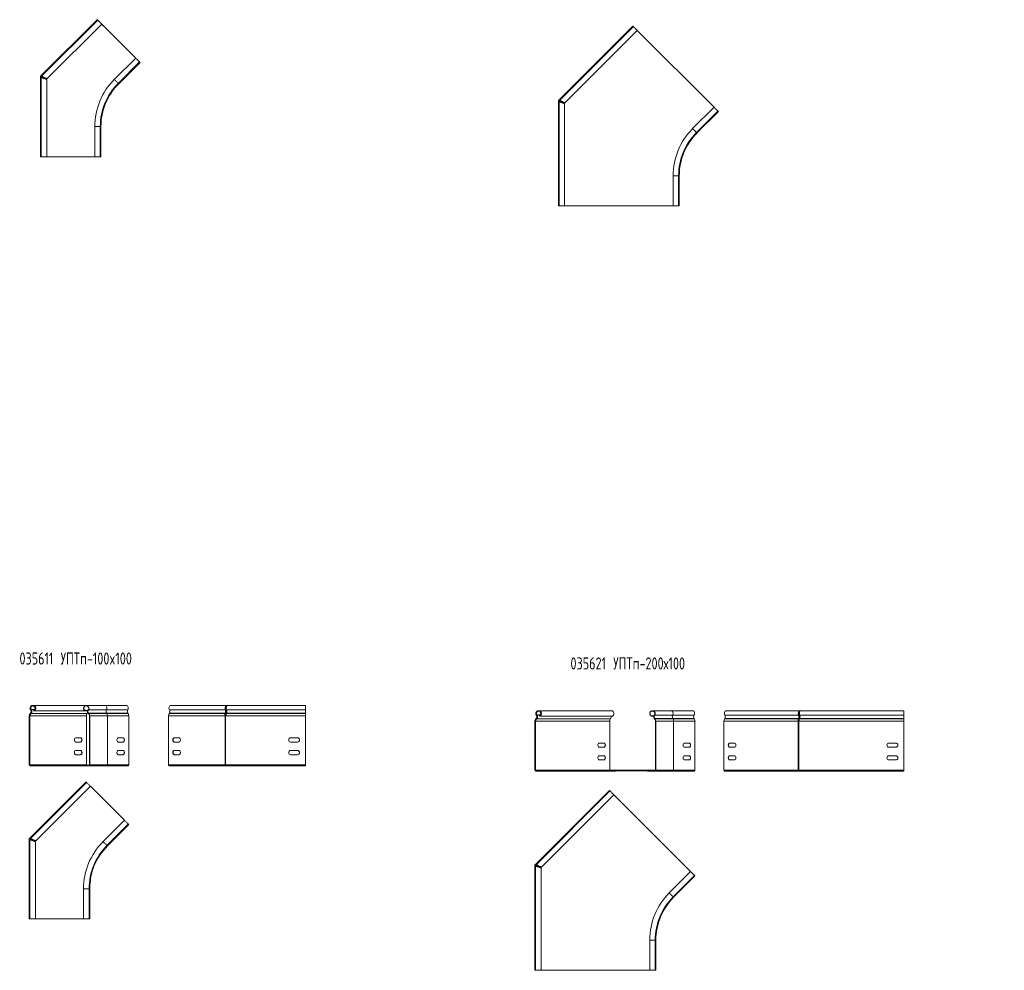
# Model space of a CAD drawing. Header units: millimetres. Extents: x -447 to 3808, y -2904 to 345.
# Tile 1 of 9: x -36 to 1593, y -2797 to -1225. Entities that reach past the tile are written whole.
import ezdxf

# ---------------------------------------------------------------- set-up
doc = ezdxf.new("R2010")
doc.units = ezdxf.units.MM
doc.styles.add('SLDTEXTSTYLE0', font='TXT', dxfattribs={"width": 0.7, "bigfont": 'bigfont'})

msp = doc.modelspace()

# ---------------------------------------------------------------- linework, layer by layer
at = {"color": 7, "linetype": 'Continuous', "lineweight": 15}
for p, q in [((-0.7, -1318.1), (92.4, -1225)), ((93.2, -1225.8), (0.4, -1318.6)), ((9.3, -1322.5), (99.7, -1232.2)), ((99.7, -1232.2), (102.3, -1234.9)), ((155.9, -1288.5), (99.7, -1232.2)), ((102.3, -1234.9), (102.3, -1234.9)), ((855.8, -1358), (978.2, -1235.5)), ((979, -1236.3), (856.9, -1358.4)), ((865.8, -1362.4), (985.4, -1242.8)), ((985.4, -1242.8), (988.1, -1245.4)), ((1112.4, -1369.8), (985.4, -1242.8)), ((988.1, -1245.5), (988.1, -1245.4)), ((155.9, -1288.5), (120.5, -1323.8)), ((127, -1330.3), (162.3, -1294.9)), ((127.8, -1331.1), (163.1, -1295.7)), ((-1.2, -1318.6), (-0.7, -1318.1)), ((-0.7, -1319.1), (-1.2, -1318.6)), ((-0.2, -1318.6), (-0.7, -1318.1)), ((-0.7, -1319.1), (-0.2, -1318.6)), ((0.7, -1318.8), (0, -1319.5)), ((0.4, -1318.6), (0.9, -1319.1)), ((-0.8, -1319.4), (-1.5, -1319.4)), ((-1.5, -1320.1), (-1.5, -1319.4)), ((-1.5, -1451.8), (-1.5, -1320.1)), ((-0.8, -1320.1), (-1.5, -1320.1)), ((-0.8, -1320.1), (-0.8, -1319.4)), ((0.3, -1320.6), (-0.4, -1320.6)), ((-0.4, -1320.6), (-0.4, -1451.8)), ((0, -1319.5), (0, -1320.6)), ((8.7, -1451.8), (8.7, -1324)), ((855.7, -1359.3), (855, -1359.3)), ((855, -1360), (855, -1359.3)), ((855, -1533.1), (855, -1360)), ((855.7, -1360), (855, -1360)), ((855.3, -1358.4), (855.8, -1358)), ((855.8, -1358.9), (855.3, -1358.4)), ((855.7, -1360), (855.7, -1359.3)), ((856.3, -1358.5), (855.8, -1358)), ((855.8, -1358.9), (856.3, -1358.5)), ((856.8, -1360.4), (856.1, -1360.4)), ((856.1, -1360.4), (856.1, -1533.1)), ((857.2, -1358.7), (856.5, -1359.4)), ((856.5, -1359.4), (856.5, -1360.4)), ((856.9, -1358.4), (857.4, -1358.9)), ((865.2, -1533.1), (865.2, -1363.9)), ((1112.4, -1369.8), (1077, -1405.1)), ((1083.5, -1411.6), (1118.8, -1376.2)), ((1084.2, -1412.3), (1119.6, -1377)), ((88.3, -1401.8), (88.3, -1451.8)), ((97.4, -1451.8), (97.4, -1401.8)), ((98.5, -1451.8), (98.5, -1401.8)), ((-0.4, -1451.8), (-1.5, -1451.8)), ((8.7, -1451.8), (-0.4, -1451.8)), ((8.7, -1451.8), (12.5, -1451.8)), ((8.7, -1451.8), (88.3, -1451.8)), ((12.5, -1451.8), (12.5, -1451.8)), ((97.4, -1451.8), (88.3, -1451.8)), ((98.5, -1451.8), (97.4, -1451.8)), ((1044.7, -1483.1), (1044.7, -1533.1)), ((1053.8, -1533.1), (1053.8, -1483.1)), ((1055, -1533.1), (1055, -1483.1)), ((856.1, -1533.1), (855, -1533.1)), ((865.2, -1533.1), (856.1, -1533.1)), ((865.2, -1533.1), (869, -1533.1)), ((865.2, -1533.1), (1044.7, -1533.1)), ((869, -1533.1), (869, -1533.1)), ((1053.8, -1533.1), (1044.7, -1533.1)), ((1055, -1533.1), (1053.8, -1533.1)), ((74.2, -2359.2), (-13.8, -2359.2)), ((105.2, -2359.2), (74.2, -2359.2)), ((140.5, -2359.2), (105.2, -2359.2)), ((305.9, -2359.2), (214.2, -2359.2)), ((307.4, -2359.2), (305.9, -2359.2)), ((305.9, -2359.9), (305.9, -2359.2)), ((437, -2359.2), (307.4, -2359.2)), ((437, -2359.2), (437, -2366.7)), ((-19.4, -2376.5), (-20.1, -2376.5)), ((-20.1, -2376.5), (-20.1, -2457.7)), ((-19.4, -2376.5), (-19.4, -2457.7)), ((-19.3, -2376.5), (-19.4, -2376.5)), ((-19.3, -2457.7), (-19.3, -2376.5)), ((-19.3, -2376.5), (-18.8, -2376.5)), ((-18.8, -2376.5), (74.3, -2376.5)), ((-18.1, -2372), (-18.5, -2372.3)), ((-18.5, -2372.3), (-18, -2372.8)), ((-17.6, -2372.4), (-18.1, -2372)), ((-17.6, -2372.4), (-18, -2372.8)), ((-17.9, -2366.7), (-17.4, -2366.2)), ((-17.3, -2372.8), (-17.6, -2372.4)), ((-17, -2372.4), (-17.3, -2372.1)), ((-17.3, -2372.8), (-17, -2372.4)), ((-17.3, -2372.8), (75.4, -2372.8)), ((-16.8, -2366.2), (-17.1, -2366.6)), ((-17, -2372.4), (75.6, -2372.4)), ((-12.9, -2368), (-13.1, -2367.4)), ((-12.2, -2368), (-12.3, -2367.8)), ((-12.2, -2368), (72.6, -2368)), ((72.6, -2368), (72.8, -2367.5)), ((72.6, -2368), (76.4, -2368)), ((72.8, -2367.5), (76.6, -2367.5)), ((74.3, -2376.5), (74.3, -2457.7)), ((75.6, -2372.4), (75.4, -2372.8)), ((77.7, -2366.7), (77.3, -2366.3)), ((77.9, -2372), (77.5, -2372.3)), ((77.8, -2372.7), (77.5, -2372.3)), ((77.7, -2366.7), (107.6, -2366.7)), ((78.2, -2372.3), (77.8, -2372.7)), ((78.2, -2372.3), (77.9, -2372)), ((77.9, -2372), (107.8, -2372)), ((78.2, -2372.3), (108, -2372.3)), ((79.3, -2457.7), (79.3, -2376.5)), ((79.9, -2376.5), (79.3, -2376.5)), ((79.9, -2457.7), (79.9, -2376.5)), ((79.9, -2376.5), (109.2, -2376.5)), ((107.6, -2366.7), (143, -2366.7)), ((108, -2372.3), (107.8, -2372)), ((107.8, -2372), (143.1, -2372)), ((108, -2372.3), (143.4, -2372.3)), ((109.2, -2457.7), (109.2, -2376.5)), ((109.2, -2376.5), (144.5, -2376.5)), ((143.4, -2372.3), (143.1, -2372)), ((144.5, -2457.7), (144.5, -2376.5)), ((210.2, -2376.5), (210.2, -2457.7)), ((303.3, -2376.5), (210.2, -2376.5)), ((211.6, -2372), (211.4, -2372.3)), ((304.1, -2372.3), (211.4, -2372.3)), ((304.2, -2372), (211.6, -2372)), ((304.3, -2366.7), (211.7, -2366.7)), ((303.8, -2376.5), (303.3, -2376.5)), ((303.8, -2457.7), (303.8, -2376.5)), ((303.8, -2376.5), (304.7, -2376.5)), ((304.1, -2372.3), (304.2, -2372)), ((304.4, -2372.8), (304.1, -2372.3)), ((304.6, -2372.4), (304.2, -2372)), ((304.7, -2366.2), (304.3, -2366.7)), ((304.4, -2372.8), (304.6, -2372.4)), ((304.7, -2457.7), (304.7, -2376.5)), ((305.3, -2376.5), (304.7, -2376.5)), ((306.4, -2367.4), (305, -2367.4)), ((306.5, -2368), (305, -2368)), ((437, -2376.5), (305.3, -2376.5)), ((306.1, -2372), (305.9, -2372.3)), ((437, -2372.3), (305.9, -2372.3)), ((437, -2372), (306.1, -2372)), ((437, -2366.7), (306.2, -2366.7)), ((306.4, -2367.6), (306.4, -2367.4)), ((437, -2366.7), (437, -2372)), ((437, -2372), (437, -2372.3)), ((437, -2372.3), (437, -2376.5)), ((437, -2376.5), (437, -2457.7)), ((818.5, -2375.4), (819, -2374.9)), ((819.6, -2374.9), (819.3, -2375.3)), ((943.6, -2367.9), (822.6, -2367.9)), ((823.6, -2376.8), (823.3, -2376.1)), ((824.2, -2376.8), (824.1, -2376.5)), ((824.2, -2376.8), (944.7, -2376.8)), ((1009, -2376.8), (1009.2, -2376.2)), ((1009, -2376.8), (1012.8, -2376.8)), ((1009.2, -2376.2), (1013, -2376.2)), ((1041.6, -2367.9), (1010.6, -2367.9)), ((1014.1, -2375.4), (1013.7, -2375)), ((1014.1, -2375.4), (1044.1, -2375.4)), ((1076.9, -2367.9), (1041.6, -2367.9)), ((1044.1, -2375.4), (1079.4, -2375.4)), ((1252.3, -2375.4), (1130.5, -2375.4)), ((1253.9, -2367.9), (1133, -2367.9)), ((1252.7, -2374.9), (1252.3, -2375.4)), ((1254.4, -2376.1), (1253, -2376.1)), ((1254.5, -2376.8), (1253.1, -2376.8)), ((1253.9, -2368.6), (1253.9, -2367.9)), ((1426.5, -2375.4), (1254.2, -2375.4)), ((1254.5, -2376.4), (1254.4, -2376.1)), ((1426.5, -2367.9), (1255.4, -2367.9)), ((1426.5, -2367.9), (1426.5, -2375.4)), ((1426.5, -2375.4), (1426.5, -2380.7)), ((817, -2385.2), (816.3, -2385.2)), ((816.3, -2385.2), (816.3, -2466.4)), ((817, -2385.2), (817, -2466.4)), ((817.1, -2385.2), (817, -2385.2)), ((817.1, -2466.4), (817.1, -2385.2)), ((817.1, -2385.2), (817.6, -2385.2)), ((817.6, -2385.2), (940, -2385.2)), ((818.3, -2380.7), (818, -2381.1)), ((818, -2381.1), (818.5, -2381.5)), ((818.8, -2381.2), (818.3, -2380.7)), ((818.8, -2381.2), (818.5, -2381.5)), ((819.1, -2381.5), (818.8, -2381.2)), ((819.4, -2381.2), (819.1, -2380.8)), ((819.1, -2381.5), (819.4, -2381.2)), ((819.1, -2381.5), (941.1, -2381.5)), ((819.4, -2381.2), (941.3, -2381.2)), ((940, -2385.2), (940, -2466.4)), ((941.3, -2381.2), (941.1, -2381.5)), ((1014.3, -2380.7), (1013.9, -2381.1)), ((1014.3, -2381.4), (1013.9, -2381.1)), ((1014.7, -2381.1), (1014.3, -2380.7)), ((1014.3, -2380.7), (1044.2, -2380.7)), ((1014.7, -2381.1), (1014.3, -2381.4)), ((1014.7, -2381.1), (1044.4, -2381.1)), ((1015.8, -2466.4), (1015.8, -2385.2)), ((1016.3, -2385.2), (1015.8, -2385.2)), ((1016.3, -2466.4), (1016.3, -2385.2)), ((1016.3, -2385.2), (1045.6, -2385.2)), ((1044.4, -2381.1), (1044.2, -2380.7)), ((1044.2, -2380.7), (1079.5, -2380.7)), ((1044.4, -2381.1), (1079.8, -2381.1)), ((1045.6, -2466.4), (1045.6, -2385.2)), ((1045.6, -2385.2), (1080.9, -2385.2)), ((1079.8, -2381.1), (1079.5, -2380.7)), ((1080.9, -2466.4), (1080.9, -2385.2)), ((1128.9, -2385.2), (1128.9, -2466.4)), ((1251.4, -2385.2), (1128.9, -2385.2)), ((1130.4, -2380.7), (1130.1, -2381.1)), ((1252.1, -2381.1), (1130.1, -2381.1)), ((1252.2, -2380.7), (1130.4, -2380.7)), ((1251.8, -2385.2), (1251.4, -2385.2)), ((1251.8, -2466.4), (1251.8, -2385.2)), ((1251.8, -2385.2), (1252.7, -2385.2)), ((1252.1, -2381.1), (1252.2, -2380.7)), ((1252.5, -2381.5), (1252.1, -2381.1)), ((1252.6, -2381.2), (1252.2, -2380.7)), ((1252.5, -2381.5), (1252.6, -2381.2)), ((1252.7, -2466.4), (1252.7, -2385.2)), ((1253.4, -2385.2), (1252.7, -2385.2)), ((1426.5, -2385.2), (1253.4, -2385.2)), ((1254.1, -2380.7), (1254, -2381.1)), ((1426.5, -2381.1), (1254, -2381.1)), ((1426.5, -2380.7), (1254.1, -2380.7)), ((1426.5, -2380.7), (1426.5, -2381.1)), ((1426.5, -2381.1), (1426.5, -2385.2)), ((1426.5, -2385.2), (1426.5, -2466.4)), ((64.8, -2412.7), (57, -2412.7)), ((57, -2419.7), (64.8, -2419.7)), ((135, -2412.7), (127.2, -2412.7)), ((127.2, -2419.7), (135, -2419.7)), ((227.5, -2412.7), (219.7, -2412.7)), ((219.7, -2419.7), (227.5, -2419.7)), ((423.5, -2412.7), (412.5, -2412.7)), ((412.5, -2419.7), (423.5, -2419.7)), ((930.5, -2421.4), (922.7, -2421.4)), ((1071.4, -2421.4), (1063.6, -2421.4)), ((1146.3, -2421.4), (1138.5, -2421.4)), ((1413, -2421.4), (1402, -2421.4)), ((64.8, -2433.7), (57, -2433.7)), ((57, -2440.7), (64.8, -2440.7)), ((135, -2433.7), (127.2, -2433.7)), ((127.2, -2440.7), (135, -2440.7)), ((227.5, -2433.7), (219.7, -2433.7)), ((219.7, -2440.7), (227.5, -2440.7)), ((423.5, -2433.7), (412.5, -2433.7)), ((412.5, -2440.7), (423.5, -2440.7)), ((922.7, -2428.4), (930.5, -2428.4)), ((930.5, -2442.4), (922.7, -2442.4)), ((1063.6, -2428.4), (1071.4, -2428.4)), ((1071.4, -2442.4), (1063.6, -2442.4)), ((1138.5, -2428.4), (1146.3, -2428.4)), ((1146.3, -2442.4), (1138.5, -2442.4)), ((1402, -2428.4), (1413, -2428.4)), ((1413, -2442.4), (1402, -2442.4)), ((-20.1, -2457.7), (-19.4, -2457.7)), ((-19.4, -2457.7), (-19.3, -2457.7)), ((-19.3, -2457.7), (-18.8, -2457.7)), ((-18.8, -2457.7), (74.3, -2457.7)), ((-18.6, -2458.5), (-18.6, -2457.8)), ((-18.6, -2457.8), (78.4, -2457.8)), ((-18.6, -2458.5), (-18.6, -2459.2)), ((-18.6, -2458.5), (-6.1, -2458.5)), ((-6.1, -2458.5), (78.4, -2458.5)), ((-6.1, -2458.5), (-6.1, -2459.2)), ((-5.5, -2458.5), (-5.5, -2459.2)), ((65.9, -2458.7), (78.4, -2458.7)), ((65.9, -2459.2), (65.9, -2458.7)), ((74.3, -2457.7), (74.3, -2457.8)), ((78.4, -2458.5), (78.4, -2457.8)), ((78.4, -2457.8), (79.3, -2457.8)), ((78.4, -2458.5), (78.9, -2458.5)), ((78.4, -2459.2), (78.4, -2458.7)), ((79.9, -2457.7), (79.3, -2457.7)), ((79.9, -2457.7), (109.2, -2457.7)), ((109.2, -2457.7), (144.5, -2457.7)), ((303.3, -2457.7), (210.2, -2457.7)), ((303.8, -2457.7), (303.3, -2457.7)), ((304.7, -2457.7), (303.8, -2457.7)), ((303.8, -2457.8), (304.8, -2457.8)), ((304.2, -2458.5), (304.8, -2458.5)), ((304.2, -2458.5), (304.2, -2459.2)), ((305.3, -2457.7), (304.7, -2457.7)), ((304.8, -2458.5), (304.8, -2457.8)), ((304.8, -2457.8), (305.3, -2457.8)), ((304.8, -2458.5), (305.4, -2458.5)), ((437, -2457.7), (305.3, -2457.7)), ((437, -2457.7), (437, -2459.2)), ((922.7, -2449.4), (930.5, -2449.4)), ((1063.6, -2449.4), (1071.4, -2449.4)), ((1138.5, -2449.4), (1146.3, -2449.4)), ((1402, -2449.4), (1413, -2449.4)), ((-18.6, -2459.2), (-6.1, -2459.2)), ((-5.5, -2459.2), (-6.1, -2459.2)), ((-5.5, -2459.2), (65.9, -2459.2)), ((65.9, -2459.2), (78.4, -2459.2)), ((78.4, -2459.2), (108.1, -2459.2)), ((108.1, -2459.2), (143.5, -2459.2)), ((304.2, -2459.2), (211.3, -2459.2)), ((305.6, -2459.2), (304.2, -2459.2)), ((437, -2459.2), (305.6, -2459.2)), ((816.3, -2466.4), (817, -2466.4)), ((817, -2466.4), (817.1, -2466.4)), ((817.1, -2466.4), (817.6, -2466.4)), ((817.6, -2466.4), (940, -2466.4)), ((817.8, -2467.2), (817.8, -2466.5)), ((817.8, -2466.5), (1014.8, -2466.5)), ((817.8, -2467.2), (817.8, -2467.9)), ((817.8, -2467.2), (830.3, -2467.2)), ((817.8, -2467.9), (830.3, -2467.9)), ((830.3, -2467.2), (830.3, -2467.9)), ((830.3, -2467.2), (1014.8, -2467.2)), ((830.9, -2467.9), (830.3, -2467.9)), ((830.9, -2467.2), (830.9, -2467.9)), ((830.9, -2467.9), (949.4, -2467.9)), ((940, -2466.4), (940, -2466.5)), ((949.4, -2467.2), (949.4, -2467.9)), ((1002.3, -2467.4), (1014.8, -2467.4)), ((1002.3, -2467.9), (1002.3, -2467.4)), ((1002.3, -2467.9), (1014.8, -2467.9)), ((1014.8, -2467.2), (1014.8, -2466.5)), ((1014.8, -2466.5), (1015.7, -2466.5)), ((1014.8, -2467.2), (1015.3, -2467.2)), ((1014.8, -2467.9), (1014.8, -2467.4)), ((1014.8, -2467.9), (1044.5, -2467.9)), ((1016.3, -2466.4), (1015.8, -2466.4)), ((1016.3, -2466.4), (1045.6, -2466.4)), ((1044.5, -2467.9), (1079.9, -2467.9)), ((1045.6, -2466.4), (1080.9, -2466.4)), ((1251.4, -2466.4), (1128.9, -2466.4)), ((1252.2, -2467.9), (1130, -2467.9)), ((1251.8, -2466.4), (1251.4, -2466.4)), ((1252.7, -2466.4), (1251.8, -2466.4)), ((1251.9, -2466.5), (1252.8, -2466.5)), ((1252.2, -2467.2), (1252.2, -2467.9)), ((1252.2, -2467.2), (1252.8, -2467.2)), ((1253.7, -2467.9), (1252.2, -2467.9)), ((1253.4, -2466.4), (1252.7, -2466.4)), ((1252.8, -2467.2), (1252.8, -2466.5)), ((1252.8, -2466.5), (1253.4, -2466.5)), ((1252.8, -2467.2), (1253.4, -2467.2)), ((1426.5, -2466.4), (1253.4, -2466.4)), ((1426.5, -2467.9), (1253.7, -2467.9)), ((1426.5, -2466.4), (1426.5, -2467.9)), ((-19.3, -2578.7), (73.8, -2485.6)), ((74.6, -2486.4), (-18.2, -2579.2)), ((-9.3, -2583.2), (81.1, -2492.8)), ((137.3, -2549.1), (81.1, -2492.8)), ((81.1, -2492.8), (83.7, -2495.5)), ((83.7, -2495.5), (83.7, -2495.5)), ((817.1, -2622.2), (939.5, -2499.8)), ((940.3, -2500.6), (818.3, -2622.7)), ((827.2, -2626.6), (946.8, -2507)), ((946.8, -2507), (949.4, -2509.7)), ((1073.7, -2634), (946.8, -2507)), ((949.4, -2509.7), (949.4, -2509.7)), ((137.3, -2549.1), (101.9, -2584.4)), ((108.4, -2590.9), (143.7, -2555.5)), ((109.2, -2591.7), (144.5, -2556.3)), ((-20.1, -2580.7), (-20.1, -2580)), ((-19.4, -2580), (-20.1, -2580)), ((-20.1, -2712.4), (-20.1, -2580.7)), ((-19.4, -2580.7), (-20.1, -2580.7)), ((-19.8, -2579.2), (-19.3, -2578.7)), ((-19.3, -2579.7), (-19.8, -2579.2)), ((-19.4, -2580.7), (-19.4, -2580)), ((-18.8, -2579.2), (-19.3, -2578.7)), ((-19.3, -2579.7), (-18.8, -2579.2)), ((-18.3, -2581.2), (-19, -2581.2)), ((-19, -2581.2), (-19, -2712.4)), ((-17.9, -2579.4), (-18.6, -2580.2)), ((-18.6, -2580.2), (-18.6, -2581.2)), ((-18.2, -2579.2), (-17.7, -2579.7)), ((-9.9, -2712.4), (-9.9, -2584.7)), ((817, -2623.5), (816.3, -2623.5)), ((816.3, -2624.2), (816.3, -2623.5)), ((816.3, -2797.3), (816.3, -2624.2)), ((817, -2624.2), (816.3, -2624.2)), ((816.7, -2622.7), (817.1, -2622.2)), ((817.1, -2623.2), (816.7, -2622.7)), ((817, -2624.2), (817, -2623.5)), ((817.6, -2622.7), (817.1, -2622.2)), ((817.1, -2623.2), (817.6, -2622.7)), ((818.1, -2624.7), (817.4, -2624.7)), ((817.4, -2624.7), (817.4, -2797.3)), ((818.5, -2622.9), (817.8, -2623.6)), ((817.8, -2623.6), (817.8, -2624.7)), ((818.3, -2622.7), (818.8, -2623.2)), ((826.5, -2797.3), (826.5, -2628.1)), ((1073.7, -2634), (1038.4, -2669.3)), ((1044.8, -2675.8), (1080.2, -2640.4)), ((1045.6, -2676.6), (1080.9, -2641.2)), ((69.7, -2662.4), (69.7, -2712.4)), ((78.8, -2712.4), (78.8, -2662.4)), ((79.9, -2712.4), (79.9, -2662.4)), ((-19, -2712.4), (-20.1, -2712.4)), ((-9.9, -2712.4), (-19, -2712.4)), ((-9.9, -2712.4), (69.7, -2712.4)), ((-9.9, -2712.4), (-6.1, -2712.4)), ((-6.1, -2712.4), (-6.1, -2712.4)), ((78.8, -2712.4), (69.7, -2712.4)), ((79.9, -2712.4), (78.8, -2712.4)), ((1006.1, -2747.3), (1006.1, -2797.3)), ((1015.2, -2797.3), (1015.2, -2747.3)), ((1016.3, -2797.3), (1016.3, -2747.3)), ((817.4, -2797.3), (816.3, -2797.3)), ((826.5, -2797.3), (817.4, -2797.3)), ((826.5, -2797.3), (830.3, -2797.3)), ((826.5, -2797.3), (1006.1, -2797.3)), ((830.3, -2797.3), (830.3, -2797.3)), ((1015.2, -2797.3), (1006.1, -2797.3)), ((1016.3, -2797.3), (1015.2, -2797.3))]:
    msp.add_line(p, q, dxfattribs=at)
at = {"color": 8, "linetype": 'Continuous', "lineweight": 15}
for p, q in [((97.4, -1401.8), (88.3, -1401.8)), ((98.5, -1401.8), (97.4, -1401.8)), ((1053.8, -1483.1), (1044.7, -1483.1)), ((1055, -1483.1), (1053.8, -1483.1)), ((-16.8, -2366.2), (-11.5, -2366.2)), ((305.8, -2372.7), (304.5, -2372.7)), ((305.9, -2372.3), (304.6, -2372.3)), ((819.6, -2374.9), (824.9, -2374.9)), ((78.8, -2662.4), (69.7, -2662.4)), ((79.9, -2662.4), (78.8, -2662.4)), ((1015.2, -2747.3), (1006.1, -2747.3)), ((1016.3, -2747.3), (1015.2, -2747.3))]:
    msp.add_line(p, q, dxfattribs=at)
at = {"color": 7, "linetype": 'Continuous', "lineweight": 15, "flags": 128}
for points in [[(93.2, -1225.8), (93.1, -1225.6), (92.9, -1225.4), (92.7, -1225.3), (92.6, -1225.1), (92.5, -1225), (92.5, -1225), (92.4, -1225)], [(99.7, -1232.2), (99.6, -1232.1), (99.3, -1231.9), (98.8, -1231.3), (98.1, -1230.6), (97.3, -1229.8), (96.4, -1228.9), (95.5, -1228), (94.7, -1227.2), (94, -1226.5), (93.5, -1226.1), (93.3, -1225.8), (93.2, -1225.8)], [(979, -1236.3), (978.9, -1236.2), (978.7, -1236), (978.5, -1235.9), (978.4, -1235.7), (978.3, -1235.6), (978.2, -1235.6), (978.2, -1235.5)], [(985.4, -1242.8), (985.4, -1242.7), (985.1, -1242.4), (984.6, -1241.9), (983.9, -1241.2), (983.1, -1240.4), (982.2, -1239.5), (981.3, -1238.6), (980.5, -1237.8), (979.8, -1237.1), (979.3, -1236.6), (979, -1236.4), (979, -1236.3)], [(162.3, -1294.9), (162.3, -1294.9), (162, -1294.6), (161.6, -1294.1), (160.9, -1293.4), (160.1, -1292.6), (159.2, -1291.7), (158.3, -1290.9), (157.5, -1290), (156.8, -1289.3), (156.2, -1288.8), (156, -1288.5), (155.9, -1288.5)], [(163.1, -1295.7), (163.1, -1295.7), (163.1, -1295.6), (163, -1295.5), (162.8, -1295.4), (162.7, -1295.2), (162.5, -1295), (162.3, -1294.9)], [(-0.7, -1318.1), (-0.6, -1318.1), (-0.3, -1318.3), (0.2, -1318.5), (0.5, -1318.7)], [(-0.2, -1318.6), (-0.1, -1318.6), (0.2, -1318.8), (0.6, -1318.9), (0.9, -1319.1)], [(0.4, -1318.6), (0.4, -1318.6), (0.6, -1318.6), (0.8, -1318.8), (1.3, -1319), (1.8, -1319.2), (2.5, -1319.5), (3.2, -1319.9), (4, -1320.3), (4.8, -1320.7)], [(-0.3, -1320.5), (-0.6, -1320.4), (-1.1, -1320.2), (-1.4, -1320.1), (-1.5, -1320.1)], [(0.3, -1320.6), (0, -1320.4), (-0.4, -1320.2), (-0.7, -1320.1), (-0.8, -1320.1)], [(4.2, -1322.1), (3.3, -1321.8), (2.5, -1321.6), (1.7, -1321.3), (1, -1321.1), (0.5, -1320.9), (0, -1320.7), (-0.2, -1320.6), (-0.4, -1320.6), (-0.4, -1320.6)], [(4.2, -1322.1), (3.4, -1321.8), (2.7, -1321.6), (2.1, -1321.3), (1.5, -1321.1), (1, -1320.9), (0.7, -1320.7), (0.4, -1320.6), (0.3, -1320.6), (0.3, -1320.6)], [(0.9, -1319.1), (0.9, -1319.1), (1.1, -1319.1), (1.3, -1319.2), (1.7, -1319.4), (2.1, -1319.6), (2.7, -1319.8), (3.4, -1320.1), (4.1, -1320.4), (4.8, -1320.7)], [(8.7, -1324), (8.7, -1324), (8.5, -1324), (8.2, -1323.8), (7.8, -1323.7), (7.2, -1323.4), (6.6, -1323.1), (5.8, -1322.8), (5, -1322.5), (4.2, -1322.1)], [(4.8, -1320.7), (5.6, -1321), (6.4, -1321.3), (7.2, -1321.7), (7.9, -1321.9), (8.4, -1322.2), (8.9, -1322.3), (9.2, -1322.5), (9.3, -1322.5), (9.3, -1322.5)], [(856.1, -1360.4), (855.9, -1360.3), (855.4, -1360.1), (855.1, -1360), (855, -1360)], [(856.8, -1360.4), (856.5, -1360.3), (856, -1360.1), (855.8, -1360), (855.7, -1360)], [(855.8, -1358), (855.9, -1358), (856.2, -1358.2), (856.7, -1358.4), (857, -1358.5)], [(860.6, -1362), (859.8, -1361.7), (859, -1361.4), (858.2, -1361.2), (857.5, -1360.9), (857, -1360.7), (856.5, -1360.6), (856.2, -1360.5), (856.1, -1360.4), (856.1, -1360.4)], [(856.3, -1358.5), (856.4, -1358.5), (856.7, -1358.6), (857.1, -1358.8), (857.4, -1358.9)], [(860.6, -1362), (859.9, -1361.7), (859.2, -1361.4), (858.6, -1361.2), (858, -1360.9), (857.5, -1360.7), (857.2, -1360.6), (856.9, -1360.5), (856.8, -1360.4), (856.8, -1360.4)], [(856.9, -1358.4), (856.9, -1358.4), (857, -1358.5), (857.3, -1358.6), (857.7, -1358.8), (858.3, -1359.1), (858.9, -1359.4), (859.7, -1359.8), (860.4, -1360.1), (861.3, -1360.5)], [(857.4, -1358.9), (857.4, -1358.9), (857.5, -1359), (857.8, -1359.1), (858.1, -1359.2), (858.6, -1359.4), (859.2, -1359.7), (859.8, -1359.9), (860.5, -1360.2), (861.3, -1360.5)], [(865.2, -1363.9), (865.2, -1363.9), (865, -1363.8), (864.7, -1363.7), (864.3, -1363.5), (863.7, -1363.3), (863, -1363), (862.3, -1362.7), (861.5, -1362.4), (860.6, -1362)], [(861.3, -1360.5), (862.1, -1360.9), (862.9, -1361.2), (863.7, -1361.5), (864.3, -1361.8), (864.9, -1362), (865.3, -1362.2), (865.6, -1362.3), (865.8, -1362.4), (865.8, -1362.4)], [(1118.8, -1376.2), (1118.8, -1376.2), (1118.5, -1375.9), (1118, -1375.4), (1117.4, -1374.7), (1116.5, -1373.9), (1115.7, -1373), (1114.8, -1372.1), (1113.9, -1371.3), (1113.2, -1370.6), (1112.7, -1370.1), (1112.4, -1369.8), (1112.4, -1369.8)], [(1119.6, -1377), (1119.6, -1377), (1119.5, -1376.9), (1119.4, -1376.8), (1119.3, -1376.7), (1119.1, -1376.5), (1118.9, -1376.3), (1118.8, -1376.2)], [(143, -2366.7), (143.5, -2365.6), (143.7, -2364.4), (143.7, -2363.1), (143.4, -2361.9), (143, -2360.8), (142.3, -2359.9), (141.5, -2359.4), (140.6, -2359.2), (140.5, -2359.2)], [(214.2, -2359.2), (214.2, -2359.2), (213.3, -2359.4), (212.5, -2359.9), (211.8, -2360.8), (211.3, -2361.9), (211, -2363.1), (211, -2364.3), (211.3, -2365.6), (211.7, -2366.7)], [(944.7, -2376.8), (945.5, -2376.1), (946.1, -2375.3), (946.6, -2374.1), (946.8, -2372.9), (946.7, -2371.6), (946.4, -2370.4), (945.9, -2369.4), (945.2, -2368.6), (944.4, -2368.1), (943.6, -2367.9)], [(1079.4, -2375.4), (1079.9, -2374.3), (1080.1, -2373.1), (1080.1, -2371.8), (1079.9, -2370.6), (1079.4, -2369.5), (1078.7, -2368.7), (1077.9, -2368.1), (1077, -2367.9), (1076.9, -2367.9)], [(1133, -2367.9), (1132.9, -2367.9), (1132, -2368.1), (1131.2, -2368.7), (1130.5, -2369.5), (1130, -2370.6), (1129.8, -2371.8), (1129.8, -2373.1), (1130, -2374.3), (1130.5, -2375.4)], [(57, -2412.7), (56.2, -2412.9), (55.4, -2413.5), (54.9, -2414.5), (54.6, -2415.6), (54.6, -2416.8), (54.9, -2418), (55.4, -2418.9), (56.2, -2419.5), (57, -2419.7)], [(64.3, -2412.7), (65.1, -2412.9), (65.9, -2413.5), (66.4, -2414.5), (66.7, -2415.6), (66.7, -2416.8), (66.4, -2418), (65.9, -2418.9), (65.1, -2419.5), (64.3, -2419.7)], [(64.8, -2419.7), (65.6, -2419.5), (66.4, -2418.9), (66.9, -2418), (67.2, -2416.8), (67.2, -2415.6), (66.9, -2414.5), (66.4, -2413.5), (65.6, -2412.9), (64.8, -2412.7)], [(127.2, -2412.7), (126.4, -2412.9), (125.6, -2413.5), (125.1, -2414.5), (124.8, -2415.6), (124.8, -2416.8), (125.1, -2418), (125.6, -2418.9), (126.4, -2419.5), (127.2, -2419.7)], [(134.6, -2412.7), (135.4, -2412.9), (136.2, -2413.5), (136.7, -2414.5), (137, -2415.6), (137, -2416.8), (136.7, -2418), (136.2, -2418.9), (135.4, -2419.5), (134.6, -2419.7)], [(135, -2419.7), (135.8, -2419.5), (136.6, -2418.9), (137.1, -2418), (137.4, -2416.8), (137.4, -2415.6), (137.1, -2414.5), (136.6, -2413.5), (135.8, -2412.9), (135, -2412.7)], [(219.7, -2412.7), (218.9, -2412.9), (218.2, -2413.5), (217.6, -2414.5), (217.3, -2415.6), (217.3, -2416.8), (217.6, -2418), (218.2, -2418.9), (218.9, -2419.5), (219.7, -2419.7)], [(220.2, -2419.7), (219.4, -2419.5), (218.6, -2418.9), (218.1, -2418), (217.8, -2416.8), (217.8, -2415.6), (218.1, -2414.5), (218.6, -2413.5), (219.4, -2412.9), (220.2, -2412.7)], [(227.5, -2419.7), (228.4, -2419.5), (229.1, -2418.9), (229.7, -2418), (230, -2416.8), (230, -2415.6), (229.7, -2414.5), (229.1, -2413.5), (228.4, -2412.9), (227.5, -2412.7)], [(922.7, -2421.4), (921.9, -2421.6), (921.1, -2422.3), (920.6, -2423.2), (920.3, -2424.3), (920.3, -2425.5), (920.6, -2426.7), (921.1, -2427.6), (921.9, -2428.2), (922.7, -2428.4)], [(930, -2421.4), (930.8, -2421.6), (931.6, -2422.3), (932.1, -2423.2), (932.4, -2424.3), (932.4, -2425.5), (932.1, -2426.7), (931.6, -2427.6), (930.8, -2428.2), (930, -2428.4)], [(930.5, -2428.4), (931.3, -2428.2), (932.1, -2427.6), (932.6, -2426.7), (932.9, -2425.5), (932.9, -2424.3), (932.6, -2423.2), (932.1, -2422.3), (931.3, -2421.6), (930.5, -2421.4)], [(1063.6, -2421.4), (1062.8, -2421.6), (1062, -2422.3), (1061.5, -2423.2), (1061.2, -2424.3), (1061.2, -2425.5), (1061.5, -2426.7), (1062, -2427.6), (1062.8, -2428.2), (1063.6, -2428.4)], [(1071, -2421.4), (1071.9, -2421.6), (1072.6, -2422.3), (1073.2, -2423.2), (1073.5, -2424.3), (1073.5, -2425.5), (1073.2, -2426.7), (1072.6, -2427.6), (1071.9, -2428.2), (1071, -2428.4)], [(1071.4, -2428.4), (1072.2, -2428.2), (1073, -2427.6), (1073.5, -2426.7), (1073.8, -2425.5), (1073.8, -2424.3), (1073.5, -2423.2), (1073, -2422.3), (1072.2, -2421.6), (1071.4, -2421.4)], [(1138.5, -2421.4), (1137.6, -2421.6), (1136.9, -2422.3), (1136.3, -2423.2), (1136.1, -2424.3), (1136.1, -2425.5), (1136.3, -2426.7), (1136.9, -2427.6), (1137.6, -2428.2), (1138.5, -2428.4)], [(1139, -2428.4), (1138.1, -2428.2), (1137.4, -2427.6), (1136.8, -2426.7), (1136.5, -2425.5), (1136.5, -2424.3), (1136.8, -2423.2), (1137.4, -2422.3), (1138.1, -2421.6), (1139, -2421.4)], [(1146.3, -2428.4), (1147.1, -2428.2), (1147.9, -2427.6), (1148.4, -2426.7), (1148.7, -2425.5), (1148.7, -2424.3), (1148.4, -2423.2), (1147.9, -2422.3), (1147.1, -2421.6), (1146.3, -2421.4)], [(57, -2433.7), (56.2, -2433.9), (55.4, -2434.5), (54.9, -2435.5), (54.6, -2436.6), (54.6, -2437.8), (54.9, -2439), (55.4, -2439.9), (56.2, -2440.5), (57, -2440.7)], [(64.3, -2433.7), (65.1, -2433.9), (65.9, -2434.5), (66.4, -2435.5), (66.7, -2436.6), (66.7, -2437.8), (66.4, -2439), (65.9, -2439.9), (65.1, -2440.5), (64.3, -2440.7)], [(64.8, -2440.7), (65.6, -2440.5), (66.4, -2439.9), (66.9, -2439), (67.2, -2437.8), (67.2, -2436.6), (66.9, -2435.5), (66.4, -2434.5), (65.6, -2433.9), (64.8, -2433.7)], [(127.2, -2433.7), (126.4, -2433.9), (125.6, -2434.5), (125.1, -2435.5), (124.8, -2436.6), (124.8, -2437.8), (125.1, -2439), (125.6, -2439.9), (126.4, -2440.5), (127.2, -2440.7)], [(134.6, -2433.7), (135.4, -2433.9), (136.2, -2434.5), (136.7, -2435.5), (137, -2436.6), (137, -2437.8), (136.7, -2439), (136.2, -2439.9), (135.4, -2440.5), (134.6, -2440.7)], [(135, -2440.7), (135.8, -2440.5), (136.6, -2439.9), (137.1, -2439), (137.4, -2437.8), (137.4, -2436.6), (137.1, -2435.5), (136.6, -2434.5), (135.8, -2433.9), (135, -2433.7)], [(219.7, -2433.7), (218.9, -2433.9), (218.2, -2434.5), (217.6, -2435.5), (217.3, -2436.6), (217.3, -2437.8), (217.6, -2439), (218.2, -2439.9), (218.9, -2440.5), (219.7, -2440.7)], [(220.2, -2440.7), (219.4, -2440.5), (218.6, -2439.9), (218.1, -2439), (217.8, -2437.8), (217.8, -2436.6), (218.1, -2435.5), (218.6, -2434.5), (219.4, -2433.9), (220.2, -2433.7)], [(227.5, -2440.7), (228.4, -2440.5), (229.1, -2439.9), (229.7, -2439), (230, -2437.8), (230, -2436.6), (229.7, -2435.5), (229.1, -2434.5), (228.4, -2433.9), (227.5, -2433.7)], [(922.7, -2442.4), (921.9, -2442.6), (921.1, -2443.3), (920.6, -2444.2), (920.3, -2445.3), (920.3, -2446.5), (920.6, -2447.7), (921.1, -2448.6), (921.9, -2449.2), (922.7, -2449.4)], [(930, -2442.4), (930.8, -2442.6), (931.6, -2443.3), (932.1, -2444.2), (932.4, -2445.3), (932.4, -2446.5), (932.1, -2447.7), (931.6, -2448.6), (930.8, -2449.2), (930, -2449.4)], [(930.5, -2449.4), (931.3, -2449.2), (932.1, -2448.6), (932.6, -2447.7), (932.9, -2446.5), (932.9, -2445.3), (932.6, -2444.2), (932.1, -2443.3), (931.3, -2442.6), (930.5, -2442.4)], [(1063.6, -2442.4), (1062.8, -2442.6), (1062, -2443.3), (1061.5, -2444.2), (1061.2, -2445.3), (1061.2, -2446.5), (1061.5, -2447.7), (1062, -2448.6), (1062.8, -2449.2), (1063.6, -2449.4)], [(1071, -2442.4), (1071.9, -2442.6), (1072.6, -2443.3), (1073.2, -2444.2), (1073.5, -2445.3), (1073.5, -2446.5), (1073.2, -2447.7), (1072.6, -2448.6), (1071.9, -2449.2), (1071, -2449.4)], [(1071.4, -2449.4), (1072.2, -2449.2), (1073, -2448.6), (1073.5, -2447.7), (1073.8, -2446.5), (1073.8, -2445.3), (1073.5, -2444.2), (1073, -2443.3), (1072.2, -2442.6), (1071.4, -2442.4)], [(1138.5, -2442.4), (1137.6, -2442.6), (1136.9, -2443.3), (1136.3, -2444.2), (1136.1, -2445.3), (1136.1, -2446.5), (1136.3, -2447.7), (1136.9, -2448.6), (1137.6, -2449.2), (1138.5, -2449.4)], [(1139, -2449.4), (1138.1, -2449.2), (1137.4, -2448.6), (1136.8, -2447.7), (1136.5, -2446.5), (1136.5, -2445.3), (1136.8, -2444.2), (1137.4, -2443.3), (1138.1, -2442.6), (1139, -2442.4)], [(1146.3, -2449.4), (1147.1, -2449.2), (1147.9, -2448.6), (1148.4, -2447.7), (1148.7, -2446.5), (1148.7, -2445.3), (1148.4, -2444.2), (1147.9, -2443.3), (1147.1, -2442.6), (1146.3, -2442.4)], [(74.6, -2486.4), (74.5, -2486.3), (74.3, -2486.1), (74.1, -2485.9), (74, -2485.8), (73.9, -2485.7), (73.9, -2485.6), (73.8, -2485.6)], [(81.1, -2492.8), (81, -2492.8), (80.7, -2492.5), (80.2, -2492), (79.5, -2491.3), (78.7, -2490.4), (77.8, -2489.5), (76.9, -2488.7), (76.1, -2487.8), (75.4, -2487.2), (74.9, -2486.7), (74.7, -2486.4), (74.6, -2486.4)], [(940.3, -2500.6), (940.2, -2500.4), (940, -2500.2), (939.9, -2500.1), (939.7, -2499.9), (939.6, -2499.9), (939.6, -2499.8), (939.5, -2499.8)], [(946.8, -2507), (946.7, -2507), (946.4, -2506.7), (945.9, -2506.1), (945.2, -2505.5), (944.4, -2504.6), (943.5, -2503.7), (942.6, -2502.8), (941.8, -2502), (941.1, -2501.4), (940.6, -2500.9), (940.4, -2500.6), (940.3, -2500.6)], [(143.7, -2555.5), (143.7, -2555.5), (143.4, -2555.2), (143, -2554.7), (142.3, -2554.1), (141.5, -2553.3), (140.6, -2552.4), (139.7, -2551.5), (138.9, -2550.6), (138.2, -2549.9), (137.6, -2549.4), (137.4, -2549.1), (137.3, -2549.1)], [(144.5, -2556.3), (144.5, -2556.3), (144.5, -2556.2), (144.4, -2556.1), (144.2, -2556), (144.1, -2555.8), (143.9, -2555.6), (143.7, -2555.5)], [(-18.9, -2581.1), (-19.2, -2581.1), (-19.7, -2580.9), (-20, -2580.7), (-20.1, -2580.7)], [(-18.3, -2581.2), (-18.6, -2581.1), (-19, -2580.9), (-19.3, -2580.7), (-19.4, -2580.7)], [(-19.3, -2578.7), (-19.2, -2578.8), (-18.9, -2578.9), (-18.4, -2579.1), (-18.1, -2579.3)], [(-14.4, -2582.8), (-15.3, -2582.5), (-16.1, -2582.2), (-16.9, -2581.9), (-17.6, -2581.7), (-18.1, -2581.5), (-18.6, -2581.3), (-18.8, -2581.2), (-19, -2581.2), (-19, -2581.2)], [(-18.8, -2579.2), (-18.7, -2579.3), (-18.4, -2579.4), (-18, -2579.6), (-17.7, -2579.7)], [(-14.4, -2582.8), (-15.2, -2582.5), (-15.9, -2582.2), (-16.5, -2581.9), (-17.1, -2581.7), (-17.6, -2581.5), (-17.9, -2581.3), (-18.2, -2581.2), (-18.3, -2581.2), (-18.3, -2581.2)], [(-18.2, -2579.2), (-18.2, -2579.2), (-18, -2579.3), (-17.8, -2579.4), (-17.3, -2579.6), (-16.8, -2579.8), (-16.1, -2580.2), (-15.4, -2580.5), (-14.6, -2580.9), (-13.8, -2581.3)], [(-17.7, -2579.7), (-17.7, -2579.7), (-17.5, -2579.7), (-17.3, -2579.8), (-16.9, -2580), (-16.5, -2580.2), (-15.9, -2580.4), (-15.2, -2580.7), (-14.5, -2581), (-13.8, -2581.3)], [(-9.9, -2584.7), (-9.9, -2584.6), (-10.1, -2584.6), (-10.4, -2584.5), (-10.8, -2584.3), (-11.4, -2584), (-12, -2583.8), (-12.8, -2583.5), (-13.6, -2583.1), (-14.4, -2582.8)], [(-13.8, -2581.3), (-13, -2581.6), (-12.2, -2582), (-11.4, -2582.3), (-10.7, -2582.6), (-10.2, -2582.8), (-9.7, -2583), (-9.4, -2583.1), (-9.3, -2583.2), (-9.3, -2583.2)], [(817.5, -2624.6), (817.3, -2624.5), (816.7, -2624.3), (816.4, -2624.2), (816.3, -2624.2)], [(818.1, -2624.7), (817.8, -2624.5), (817.4, -2624.3), (817.1, -2624.2), (817, -2624.2)], [(817.1, -2622.2), (817.2, -2622.2), (817.5, -2622.4), (818, -2622.6), (818.3, -2622.7)], [(822, -2626.2), (821.1, -2625.9), (820.3, -2625.7), (819.5, -2625.4), (818.9, -2625.2), (818.3, -2625), (817.9, -2624.8), (817.6, -2624.7), (817.4, -2624.7), (817.4, -2624.7)], [(817.6, -2622.7), (817.7, -2622.7), (818, -2622.8), (818.5, -2623), (818.8, -2623.2)], [(822, -2626.2), (821.3, -2625.9), (820.6, -2625.7), (819.9, -2625.4), (819.3, -2625.2), (818.9, -2625), (818.5, -2624.8), (818.3, -2624.7), (818.1, -2624.7), (818.1, -2624.7)], [(818.3, -2622.7), (818.3, -2622.7), (818.4, -2622.7), (818.7, -2622.9), (819.1, -2623.1), (819.6, -2623.3), (820.3, -2623.6), (821, -2624), (821.8, -2624.4), (822.6, -2624.8)], [(818.8, -2623.2), (818.8, -2623.2), (818.9, -2623.2), (819.1, -2623.3), (819.5, -2623.5), (820, -2623.7), (820.5, -2623.9), (821.2, -2624.2), (821.9, -2624.5), (822.6, -2624.8)], [(826.5, -2628.1), (826.5, -2628.1), (826.4, -2628.1), (826.1, -2627.9), (825.6, -2627.8), (825.1, -2627.5), (824.4, -2627.2), (823.6, -2626.9), (822.8, -2626.6), (822, -2626.2)], [(822.6, -2624.8), (823.4, -2625.1), (824.3, -2625.4), (825, -2625.8), (825.7, -2626), (826.2, -2626.3), (826.7, -2626.4), (827, -2626.6), (827.1, -2626.6), (827.2, -2626.6)], [(1080.2, -2640.4), (1080.1, -2640.4), (1079.9, -2640.1), (1079.4, -2639.6), (1078.7, -2639), (1077.9, -2638.2), (1077, -2637.3), (1076.1, -2636.4), (1075.3, -2635.5), (1074.6, -2634.8), (1074.1, -2634.3), (1073.8, -2634), (1073.7, -2634)], [(1080.9, -2641.2), (1080.9, -2641.2), (1080.9, -2641.1), (1080.8, -2641), (1080.6, -2640.9), (1080.5, -2640.7), (1080.3, -2640.5), (1080.2, -2640.4)]]:
    msp.add_lwpolyline(points, dxfattribs=at)
at = {"color": 8, "linetype": 'Continuous', "lineweight": 15, "flags": 128}
for points in [[(127, -1330.3), (126.9, -1330.2), (126.7, -1330), (126.2, -1329.5), (125.5, -1328.8), (124.7, -1328), (123.8, -1327.1), (122.9, -1326.2), (122.1, -1325.4), (121.4, -1324.7), (120.9, -1324.2), (120.6, -1323.9), (120.5, -1323.8)], [(127.8, -1331.1), (127.8, -1331), (127.7, -1331), (127.6, -1330.9), (127.5, -1330.8), (127.3, -1330.6), (127.1, -1330.4), (127, -1330.3)], [(1083.5, -1411.6), (1083.4, -1411.5), (1083.2, -1411.3), (1082.7, -1410.8), (1082, -1410.1), (1081.2, -1409.3), (1080.3, -1408.4), (1079.4, -1407.5), (1078.6, -1406.7), (1077.9, -1406), (1077.4, -1405.5), (1077.1, -1405.2), (1077, -1405.1)], [(1084.2, -1412.3), (1084.2, -1412.3), (1084.2, -1412.3), (1084.1, -1412.2), (1083.9, -1412), (1083.8, -1411.9), (1083.6, -1411.7), (1083.5, -1411.6)], [(107.6, -2366.7), (108.1, -2365.6), (108.4, -2364.4), (108.3, -2363.1), (108.1, -2361.9), (107.6, -2360.8), (106.9, -2359.9), (106.1, -2359.4), (105.2, -2359.2), (105.2, -2359.2)], [(1044.1, -2375.4), (1044.5, -2374.3), (1044.8, -2373.1), (1044.8, -2371.8), (1044.5, -2370.6), (1044, -2369.5), (1043.3, -2368.7), (1042.5, -2368.1), (1041.6, -2367.9), (1041.6, -2367.9)], [(108.4, -2590.9), (108.3, -2590.8), (108.1, -2590.6), (107.6, -2590.1), (106.9, -2589.4), (106.1, -2588.6), (105.2, -2587.7), (104.3, -2586.8), (103.5, -2586), (102.8, -2585.3), (102.3, -2584.8), (102, -2584.5), (101.9, -2584.4)], [(109.2, -2591.7), (109.2, -2591.7), (109.1, -2591.6), (109, -2591.5), (108.9, -2591.4), (108.7, -2591.2), (108.5, -2591), (108.4, -2590.9)], [(1044.8, -2675.8), (1044.8, -2675.7), (1044.5, -2675.5), (1044, -2675), (1043.3, -2674.3), (1042.5, -2673.5), (1041.6, -2672.6), (1040.7, -2671.7), (1039.9, -2670.9), (1039.2, -2670.2), (1038.7, -2669.7), (1038.4, -2669.4), (1038.4, -2669.3)], [(1045.6, -2676.6), (1045.6, -2676.6), (1045.5, -2676.5), (1045.4, -2676.4), (1045.3, -2676.3), (1045.1, -2676.1), (1044.9, -2675.9), (1044.8, -2675.8)]]:
    msp.add_lwpolyline(points, dxfattribs=at)
at = {"color": 7, "linetype": 'Continuous', "lineweight": 15}
for centre, radius, start, end in [((-0.3, -1319.4), 1.2, 135, 180), ((-0.3, -1319.4), 0.5, 135, 180), ((198.5, -1401.8), 110.2, 135, 180), ((198.5, -1401.8), 101.1, 135, 180), ((198.5, -1401.8), 100, 135, 180), ((856.2, -1359.3), 1.2, 135, 180), ((856.2, -1359.3), 0.5, 135, 180), ((1155, -1483.1), 110.2, 135, 180), ((1155, -1483.1), 101.1, 135, 180), ((1155, -1483.1), 100, 135, 180), ((-14.4, -2363.8), 4.55, 290.35, 219.6593), ((-14.4, -2363.8), 3.85, 290.35, 219.6593), ((-13.8, -2363.8), 3.85, 94.6, 219.6593), ((-13.8, -2363.8), 4.55, 290.35, 90), ((74.2, -2363.8), 4.55, 320.3175, 249.65), ((74.2, -2363.8), 4, 320.3175, 249.65), ((-14.1, -2376.5), 6, 136.4421, 180), ((-14.1, -2376.5), 5.3, 136.4421, 180), ((-13.5, -2376.5), 5.3, 136.4421, 180), ((-21, -2369.2), 4, 316.4421, 39.6593), ((-21, -2369.2), 4.7, 316.4421, 39.6593), ((-20.4, -2369.2), 4.7, 316.4421, 39.6593), ((80.9, -2376.4), 6.61, 147.5415, 180.9062), ((71, -2369.5), 5.48, 326.9252, 349.652), ((80.8, -2369.2), 4.55, 140.3175, 223.5358), ((80.8, -2369.2), 4, 140.3175, 223.5358), ((73.9, -2376.5), 5.45, 0, 43.5358), ((73.9, -2376.5), 6, 0, 43.5358), ((112.2, -2369.2), 5.24, 150.9323, 211.7928), ((101.7, -2376.3), 7.48, 359.0955, 32.4402), ((147.6, -2369.2), 5.24, 150.9321, 211.7931), ((137, -2376.3), 7.48, 359.0949, 32.4403), ((217.7, -2376.3), 7.48, 147.5417, 180.9061), ((207.2, -2369.2), 5.24, 328.1911, 29.0517), ((822, -2372.5), 4.55, 290.35, 219.6593), ((822, -2372.5), 3.85, 290.35, 219.6593), ((815.4, -2377.9), 4, 316.4421, 39.6593), ((822.6, -2372.5), 3.85, 94.6, 219.6593), ((815.4, -2377.9), 4.7, 316.4421, 39.6593), ((816, -2377.9), 4.7, 316.4421, 39.6593), ((822.6, -2372.5), 4.55, 290.35, 90), ((936.1, -2377.9), 6.11, 328.0718, 11.288), ((1010.6, -2372.5), 4.55, 320.3175, 249.65), ((1010.6, -2372.5), 4, 320.3175, 249.65), ((1017.2, -2377.9), 4.55, 140.3175, 223.5358), ((1017.2, -2377.9), 4, 140.3175, 223.5358), ((1048.6, -2377.9), 5.24, 150.9326, 211.7929), ((1084, -2377.9), 5.24, 150.9329, 211.7926), ((1125.9, -2377.9), 5.24, 328.1911, 29.0517), ((822.3, -2385.2), 6, 136.4421, 180), ((822.3, -2385.2), 5.3, 136.4421, 180), ((822.9, -2385.2), 5.3, 136.4421, 180), ((946.7, -2385.1), 6.61, 147.5416, 180.9063), ((1010.3, -2385.2), 5.45, 0, 43.5358), ((1010.3, -2385.2), 6, 0, 43.5358), ((1038.1, -2385.1), 7.48, 359.0949, 32.4403), ((1073.5, -2385.1), 7.48, 359.0945, 32.4403), ((1136.4, -2385.1), 7.48, 147.5417, 180.9061), ((412.5, -2416.2), 3.5, 90, 270), ((423.5, -2416.2), 3.5, 270, 90), ((423.5, -2416.2), 3.5, 270, 90), ((1402, -2424.9), 3.5, 90, 270), ((1413, -2424.9), 3.5, 270, 90), ((1413, -2424.9), 3.5, 270, 90), ((412.5, -2437.2), 3.5, 90, 270), ((423.5, -2437.2), 3.5, 270, 90), ((423.5, -2437.2), 3.5, 270, 90), ((1402, -2445.9), 3.5, 90, 270), ((1413, -2445.9), 3.5, 270, 90), ((1413, -2445.9), 3.5, 270, 90), ((-18.6, -2457.7), 1.5, 180, 270), ((-18.6, -2457.7), 0.8, 180, 270), ((-18, -2457.7), 0.8, 180, 219.4746), ((78.4, -2457.7), 1.5, 270, 0), ((78.4, -2457.7), 0.95, 270, 0), ((107.8, -2457.9), 1.34, 281.4217, 8.0493), ((143.2, -2457.9), 1.34, 281.422, 8.0497), ((211.5, -2457.9), 1.34, 171.9505, 258.5782), ((817.8, -2466.4), 1.5, 180, 270), ((817.8, -2466.4), 0.8, 180, 270), ((818.4, -2466.4), 0.8, 180, 219.4746), ((1014.8, -2466.4), 1.5, 270, 0), ((1014.8, -2466.4), 0.95, 270, 0), ((1044.3, -2466.6), 1.34, 281.422, 8.0497), ((1079.6, -2466.6), 1.34, 281.4229, 8.0496), ((1130.3, -2466.6), 1.34, 171.9505, 258.5782), ((-18.9, -2580), 1.2, 135, 180), ((-18.9, -2580), 0.5, 135, 180), ((179.9, -2662.4), 110.2, 135, 180), ((179.9, -2662.4), 101.1, 135, 180), ((179.9, -2662.4), 100, 135, 180), ((817.5, -2623.5), 1.2, 135, 180), ((817.5, -2623.5), 0.5, 135, 180), ((1116.3, -2747.3), 110.2, 135, 180), ((1116.3, -2747.3), 101.1, 135, 180), ((1116.3, -2747.3), 100, 135, 180)]:
    msp.add_arc(centre, radius, start, end, dxfattribs=at)
for centre, major_axis, ratio, start_param, end_param in [((-13.8, -2363.8), (0, 4.55), 0.95494, 0, 0.06948), ((305.9, -2363.8), (0, 4.55), 0.459274, 0, 2.262982), ((305.9, -2363.8), (0, 3.85), 0.414214, 0, 2.262982), ((307.4, -2363.8), (0, 4.55), 0.350488, 0, 2.262982), ((305.9, -2363.8), (0, 4.55), 0.414214, 5.84038, 6.283185), ((305.9, -2363.8), (0, 3.85), 0.36096, 5.908872, 6.283185), ((-13.5, -2376.5), (0, 6), 0.965829, 1.098498, 1.570796), ((-13.8, -2363.8), (0, 4.55), 0.95494, 1.107836, 2.033757), ((-20.4, -2369.2), (4.21, 0), 0.951243, 5.747208, 6.819163), ((-13.8, -2363.8), (4.06, 0), 0.949439, 5.745889, 6.820481), ((306, -2376.5), (0, 6), 0.448384, 0.810568, 1.570796), ((306, -2376.5), (0, 5.3), 0.414214, 0.810568, 1.570796), ((303.2, -2369.2), (0, 4), 0.362957, 3.952161, 5.404574), ((303.2, -2369.2), (0, 4.7), 0.414214, 3.952161, 5.404574), ((307.5, -2376.5), (0, 6), 0.365889, 0.810568, 1.570796), ((304.7, -2369.2), (0, 4), 0.486701, 3.952161, 5.404574), ((822.6, -2372.5), (0, 4.55), 0.95494, 1.107836, 2.033757), ((816, -2377.9), (4.21, 0), 0.951243, 5.747208, 6.819163), ((822.6, -2372.5), (0, 4.55), 0.95494, 0, 0.06948), ((822.6, -2372.5), (4.06, 0), 0.949439, 5.745889, 6.820481), ((1253.9, -2372.5), (0, 4.55), 0.459274, 0, 2.262982), ((1253.9, -2372.5), (0, 3.85), 0.414214, 0, 2.262982), ((1251.2, -2377.9), (0, 4), 0.362957, 3.952161, 5.404574), ((1251.2, -2377.9), (0, 4.7), 0.414214, 3.952161, 5.404574), ((1255.4, -2372.5), (0, 4.55), 0.350488, 0, 2.262982), ((1253.9, -2372.5), (0, 4.55), 0.414214, 5.84038, 6.283185), ((1253.9, -2372.5), (0, 3.85), 0.36096, 5.908872, 6.283185), ((1252.7, -2377.9), (0, 4), 0.486701, 3.952161, 5.404574), ((822.9, -2385.2), (0, 6), 0.965829, 1.098498, 1.570796), ((1254.1, -2385.2), (0, 6), 0.448384, 0.810568, 1.570796), ((1254.1, -2385.2), (0, 5.3), 0.414214, 0.810568, 1.570796), ((1255.5, -2385.2), (0, 6), 0.365889, 0.810568, 1.570796), ((-18, -2457.7), (0, 1.5), 0.863316, 1.570796, 1.938609), ((304.2, -2457.7), (0, 1.5), 0.550897, 1.570796, 3.141593), ((304.2, -2457.7), (0, 0.8), 0.414214, 1.570796, 3.141593), ((305.6, -2457.7), (0, 1.5), 0.220914, 1.570796, 3.141593), ((818.4, -2466.4), (0, 1.5), 0.863316, 1.570796, 1.938609), ((1252.2, -2466.4), (0, 1.5), 0.550897, 1.570796, 3.141593), ((1252.2, -2466.4), (0, 0.8), 0.414214, 1.570796, 3.141593), ((1253.7, -2466.4), (0, 1.5), 0.220914, 1.570796, 3.141593)]:
    msp.add_ellipse(centre, major_axis=major_axis, ratio=ratio, start_param=start_param, end_param=end_param, dxfattribs=at)

# ---------------------------------------------------------------- texts
at = {"color": 7, "linetype": 'Continuous', "lineweight": 0, "char_height": 20, "attachment_point": 1, "style": 'SLDTEXTSTYLE0'}
for s, insert in [('035611 \\M+18454\\M+18450\\M+18453\\M+18481-100x100', (-36.3, -2271.6)), ('035621 \\M+18454\\M+18450\\M+18453\\M+18481-200\\M+18487100', (875, -2279.7))]:
    msp.add_mtext(s, dxfattribs=dict(at, insert=insert))

doc.saveas('drawing.dxf')
